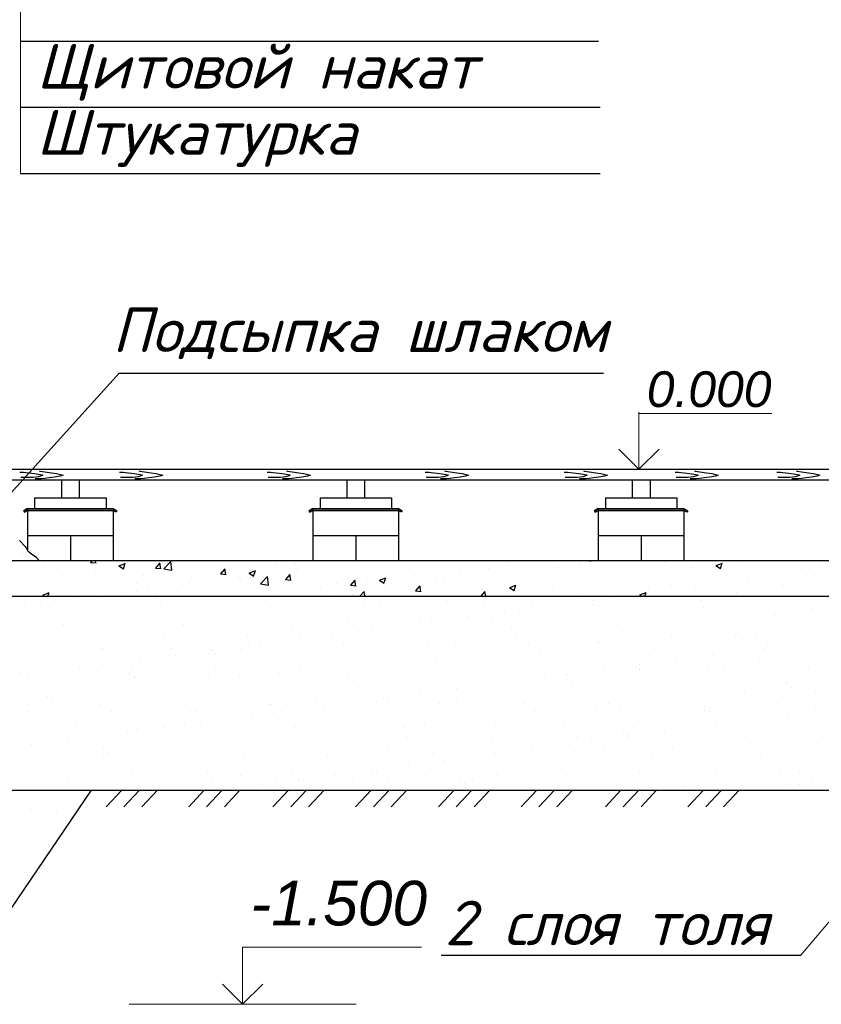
# Model space of a CAD drawing. Header units: millimetres. Extents: x 84778 to 227326, y -44398 to 146312.
# Tile 28 of 67: x 183764 to 188258, y -10601 to -5081. Entities that reach past the tile are written whole.
import ezdxf

# ---------------------------------------------------------------- set-up
doc = ezdxf.new("R2010")
doc.units = ezdxf.units.MM
doc.header["$LTSCALE"] = 10
doc.linetypes.add('DASHED', pattern=[19.05, 12.7, -6.35])
for name, color, linetype, lineweight in [('Основная', 7, 'Continuous', 30), ('основной', 7, 'Continuous', 30), ('Тонкая', 7, 'Continuous', 25)]:
    doc.layers.add(name, color=color, linetype=linetype, lineweight=lineweight)
doc.layers.add('Размерная', color=7, linetype='Continuous')
doc.layers.add('Штриховка', color=7, linetype='DASHED')
doc.styles.add('Isocpeur', font='isocpeui.ttf')
doc.styles.add('STIL 888', font='ARIALI.TTF')

msp = doc.modelspace()

# ---------------------------------------------------------------- hatches: boundary and pattern name
at = {"layer": 'Тонкая', "ltscale": 50}
h = msp.add_hatch(color=256, dxfattribs=at)
h.paths.add_polyline_path([(183808.1, -7821.4), (183808.1, -7833.4), (184288.1, -7833.4), (184304.8, -7841.4), (184309.3, -7833.7), (184288.1, -7821.4)])
h.paths.add_polyline_path([(183808.1, -7833.4), (183808.1, -7821.4), (183786.8, -7833.7), (183791.3, -7841.4)])
h = msp.add_hatch(color=256, dxfattribs=at)
h.paths.add_polyline_path([(185408.1, -7821.4), (185408.1, -7833.4), (185888.1, -7833.4), (185904.8, -7841.4), (185909.3, -7833.7), (185888.1, -7821.4)])
h.paths.add_polyline_path([(185408.1, -7833.4), (185408.1, -7821.4), (185386.8, -7833.7), (185391.3, -7841.4)])
h = msp.add_hatch(color=256, dxfattribs=at)
h.paths.add_polyline_path([(187008.1, -7821.4), (187008.1, -7833.4), (187488.1, -7833.4), (187504.8, -7841.4), (187509.3, -7833.7), (187488.1, -7821.4)])
h.paths.add_polyline_path([(187008.1, -7833.4), (187008.1, -7821.4), (186986.8, -7833.7), (186991.3, -7841.4)])

# ---------------------------------------------------------------- linework, layer by layer
at = {"lineweight": 20}
for p, q in [((183769.4, -2065), (183769.4, -5942.5)), ((188930, -9389.4), (188143.9, -10326.3))]:
    msp.add_line(p, q, dxfattribs=at)
at = {"layer": 'Основная', "ltscale": 50}
for p, q in [((183451.6, -7601.4), (189451.6, -7601.4)), ((183451.6, -8113.1), (188491.6, -8113.7)), ((183451.6, -8313.1), (188491.6, -8313.7))]:
    msp.add_line(p, q, dxfattribs=at)
at = {"layer": 'основной', "ltscale": 50}
for p, q in [((183451.6, -7661.4), (188491.6, -7661.4)), ((183651.6, -9401.4), (189651.6, -9401.4))]:
    msp.add_line(p, q, dxfattribs=at)
at = {"layer": 'основной', "linetype": 'Continuous', "lineweight": 30, "ltscale": 1000}
msp.add_line((183351.6, -10601.4), (184166.6, -9401.4), dxfattribs=at)
at = {"layer": 'основной', "linetype": 'Continuous', "lineweight": 0, "ltscale": 1000}
for p, q in [((184166.6, -9401.4), (183351.6, -10601.4)), ((183451.6, -9401.4), (184166.6, -9401.4))]:
    msp.add_line(p, q, dxfattribs=at)
at = {"layer": 'Размерная', "linetype": 'ByBlock', "lineweight": 20}
for p, q in [((187235.7, -7601.4), (187235.7, -7281.4)), ((187235.7, -7288.3), (187980.9, -7288.3)), ((185013.7, -10601.4), (185013.7, -10281.4)), ((185013.7, -10281.4), (186016.5, -10281.4)), ((184900.5, -10488.3), (185013.7, -10601.4)), ((185126.8, -10488.3), (185013.7, -10601.4))]:
    msp.add_line(p, q, dxfattribs=at)
at = {"layer": 'Размерная', "linetype": 'Continuous', "lineweight": 20}
for p in [(187122.6, -7488.3), (187348.9, -7488.3)]:
    msp.add_line(p, (187235.7, -7601.4), dxfattribs=at)
at = {"layer": 'Тонкая'}
for p, q in [((183769.4, -5200.5), (187008.4, -5200.5)), ((183769.4, -5571.5), (187008.4, -5571.5)), ((183769.4, -5571.5), (187019.1, -5571.5)), ((183769.4, -5942.5), (187019.1, -5942.5)), ((186126.6, -10326.3), (188143.9, -10326.3))]:
    msp.add_line(p, q, dxfattribs=at)
at = {"layer": 'Тонкая', "ltscale": 50}
for p, q in [((183998.1, -7661.4), (183998.1, -7761.4)), ((184098.1, -7661.4), (184098.1, -7761.4)), ((185598.1, -7661.4), (185598.1, -7761.4)), ((185698.1, -7661.4), (185698.1, -7761.4)), ((187198.1, -7661.4), (187198.1, -7761.4)), ((187298.1, -7661.4), (187298.1, -7761.4)), ((183848.1, -7761.4), (184248.1, -7761.4)), ((183848.1, -7761.4), (183848.1, -7821.4)), ((184248.1, -7761.4), (184248.1, -7821.4)), ((185448.1, -7761.4), (185448.1, -7821.4)), ((185448.1, -7761.4), (185848.1, -7761.4)), ((185848.1, -7761.4), (185848.1, -7821.4)), ((187048.1, -7761.4), (187448.1, -7761.4)), ((187048.1, -7761.4), (187048.1, -7821.4)), ((187448.1, -7761.4), (187448.1, -7821.4)), ((183808.1, -7821.4), (183786.8, -7833.7)), ((183786.8, -7833.7), (183808.1, -7821.4)), ((183786.8, -7833.7), (183791.3, -7841.4)), ((183791.3, -7841.4), (183786.8, -7833.7)), ((183791.3, -7841.4), (183808.1, -7833.4)), ((183808.1, -7833.4), (183791.3, -7841.4)), ((183808.1, -7821.4), (184288.1, -7821.4)), ((183808.1, -7821.4), (183808.1, -8054.6)), ((183808.1, -7821.4), (184288.1, -7821.4)), ((183808.1, -7833.4), (184288.1, -7833.4)), ((184288.1, -7833.4), (183808.1, -7833.4)), ((184288.1, -7821.4), (184288.1, -8113.4)), ((184288.1, -7821.4), (184309.3, -7833.7)), ((184288.1, -7821.4), (184309.3, -7833.7)), ((184304.8, -7841.4), (184288.1, -7833.4)), ((184304.8, -7841.4), (184288.1, -7833.4)), ((184309.3, -7833.7), (184304.8, -7841.4)), ((184309.3, -7833.7), (184304.8, -7841.4)), ((185408.1, -7821.4), (185386.8, -7833.7)), ((185386.8, -7833.7), (185408.1, -7821.4)), ((185386.8, -7833.7), (185391.3, -7841.4)), ((185391.3, -7841.4), (185386.8, -7833.7)), ((185391.3, -7841.4), (185408.1, -7833.4)), ((185408.1, -7833.4), (185391.3, -7841.4)), ((185408.1, -7821.4), (185408.1, -8113.4)), ((185408.1, -7821.4), (185888.1, -7821.4)), ((185408.1, -7821.4), (185888.1, -7821.4)), ((185408.1, -7833.4), (185888.1, -7833.4)), ((185888.1, -7833.4), (185408.1, -7833.4)), ((185888.1, -7821.4), (185909.3, -7833.7)), ((185888.1, -7821.4), (185888.1, -8113.4)), ((185888.1, -7821.4), (185909.3, -7833.7)), ((185904.8, -7841.4), (185888.1, -7833.4)), ((185904.8, -7841.4), (185888.1, -7833.4)), ((185909.3, -7833.7), (185904.8, -7841.4)), ((185909.3, -7833.7), (185904.8, -7841.4)), ((186986.8, -7833.7), (187008.1, -7821.4)), ((187008.1, -7821.4), (186986.8, -7833.7)), ((186991.3, -7841.4), (186986.8, -7833.7)), ((186986.8, -7833.7), (186991.3, -7841.4)), ((187008.1, -7833.4), (186991.3, -7841.4)), ((186991.3, -7841.4), (187008.1, -7833.4)), ((187008.1, -7821.4), (187008.1, -8113.4)), ((187008.1, -7821.4), (187488.1, -7821.4)), ((187008.1, -7821.4), (187488.1, -7821.4)), ((187008.1, -7833.4), (187488.1, -7833.4)), ((187488.1, -7833.4), (187008.1, -7833.4)), ((187488.1, -7821.4), (187488.1, -8113.4)), ((187488.1, -7821.4), (187509.3, -7833.7)), ((187488.1, -7821.4), (187509.3, -7833.7)), ((187504.8, -7841.4), (187488.1, -7833.4)), ((187504.8, -7841.4), (187488.1, -7833.4)), ((187509.3, -7833.7), (187504.8, -7841.4)), ((187509.3, -7833.7), (187504.8, -7841.4)), ((183808.1, -7973.4), (184288.1, -7973.4)), ((184048.1, -7973.4), (184048.1, -8113.4)), ((185408.1, -7973.4), (185888.1, -7973.4)), ((185648.1, -7973.4), (185648.1, -8113.4)), ((187008.1, -7973.4), (187488.1, -7973.4)), ((187248.1, -7973.4), (187248.1, -8113.4))]:
    msp.add_line(p, q, dxfattribs=at)
at = {"layer": 'Тонкая', "linetype": 'Continuous', "ltscale": 1000}
for p, q in [((183763, -8000.3), (183794.8, -8034.7)), ((183794.8, -8034.7), (183800.1, -8042.6)), ((183800.1, -8042.6), (183810.7, -8058.5)), ((183810.7, -8058.5), (183831.8, -8077)), ((183831.8, -8077), (183853, -8090.2)), ((183853, -8090.2), (183858.3, -8098.1)), ((183858.3, -8098.1), (183873.1, -8113.1)), ((183794.7, -8333.9), (183794.7, -8333.9)), ((183913.6, -8318.7), (183913.6, -8318.7)), ((184085.5, -8322.5), (184085.5, -8322.5)), ((184206.3, -8319.1), (184206.3, -8319.1)), ((184523.5, -8324), (184523.5, -8324)), ((184605.2, -8314), (184605.2, -8314)), ((184995.1, -8315.9), (184995.1, -8315.9)), ((187097.6, -8320.5), (187097.6, -8320.5)), ((183791.9, -8346.1), (183791.9, -8346.1)), ((183882.3, -8349.3), (183882.3, -8349.3)), ((183961.6, -8338.8), (183961.6, -8338.8)), ((184266.5, -8345.3), (184266.5, -8345.3)), ((184551.5, -8349.7), (184551.5, -8349.7)), ((184741.1, -8344.4), (184741.1, -8344.4)), ((185142.3, -8337.4), (185142.3, -8337.4)), ((185215.7, -8343.5), (185215.7, -8343.5)), ((185690.3, -8342.7), (185690.3, -8342.7)), ((185752.1, -8342.7), (185752.1, -8342.7)), ((185780.2, -8368.4), (185780.2, -8368.4)), ((186164.9, -8341.8), (186164.9, -8341.8)), ((186370.9, -8356.1), (186370.9, -8356.1)), ((186563.5, -8390.9), (186563.5, -8390.9)), ((186639.5, -8341), (186639.5, -8341)), ((186687.4, -8374.6), (186687.4, -8374.6)), ((186894.4, -8347.3), (186894.4, -8347.3)), ((186973.7, -8336.9), (186973.7, -8336.9)), ((186980.7, -8361.4), (186980.7, -8361.4)), ((187008.8, -8387.1), (187008.8, -8387.1)), ((187114.1, -8340.1), (187114.1, -8340.1)), ((187588.7, -8339.2), (187588.7, -8339.2)), ((187599.5, -8374.9), (187599.5, -8374.9)), ((188063.3, -8338.4), (188063.3, -8338.4)), ((188209.4, -8380.1), (188209.4, -8380.1)), ((186011.7, -8438.9), (186011.7, -8438.9)), ((186153.3, -8444.9), (186153.3, -8444.9)), ((186277.2, -8428.6), (186277.2, -8428.6)), ((186410.6, -8433.8), (186410.6, -8433.8)), ((186484.2, -8401.3), (186484.2, -8401.3)), ((186800.4, -8435.6), (186800.4, -8435.6)), ((187212.1, -8420.8), (187212.1, -8420.8)), ((187611, -8415.7), (187611, -8415.7)), ((188000.8, -8417.6), (188000.8, -8417.6)), ((188237.4, -8405.8), (188237.4, -8405.8)), ((184009.8, -8469.9), (184009.8, -8469.9)), ((184065.3, -8457.7), (184065.3, -8457.7)), ((184093.4, -8483.4), (184093.4, -8483.4)), ((184399.7, -8471.7), (184399.7, -8471.7)), ((184684.1, -8471.2), (184684.1, -8471.2)), ((184811.3, -8456.9), (184811.3, -8456.9)), ((185210.2, -8451.8), (185210.2, -8451.8)), ((185294, -8476.4), (185294, -8476.4)), ((185600.1, -8453.7), (185600.1, -8453.7)), ((185743.1, -8498.9), (185743.1, -8498.9)), ((185867, -8482.6), (185867, -8482.6)), ((185912.8, -8489.9), (185912.8, -8489.9)), ((186074, -8455.3), (186074, -8455.3)), ((186522.6, -8495.1), (186522.6, -8495.1)), ((184094, -8538.6), (184094, -8538.6)), ((184568.6, -8537.7), (184568.6, -8537.7)), ((185043.1, -8536.8), (185043.1, -8536.8)), ((185322, -8502.2), (185322, -8502.2)), ((185332.8, -8552.9), (185332.8, -8552.9)), ((185456.7, -8536.6), (185456.7, -8536.6)), ((185517.7, -8536), (185517.7, -8536)), ((185663.7, -8509.3), (185663.7, -8509.3)), ((185992.3, -8535.1), (185992.3, -8535.1)), ((186466.9, -8534.2), (186466.9, -8534.2)), ((186550.7, -8520.9), (186550.7, -8520.9)), ((186941.5, -8533.4), (186941.5, -8533.4)), ((187141.4, -8508.6), (187141.4, -8508.6)), ((187416.1, -8532.5), (187416.1, -8532.5)), ((187751.2, -8513.8), (187751.2, -8513.8)), ((187779.3, -8539.6), (187779.3, -8539.6)), ((187890.7, -8531.7), (187890.7, -8531.7)), ((188216, -8553.5), (188216, -8553.5)), ((184158.2, -8579.5), (184158.2, -8579.5)), ((184226, -8604.9), (184226, -8604.9)), ((184614.8, -8607.7), (184614.8, -8607.7)), ((184632.8, -8578.6), (184632.8, -8578.6)), ((184835.8, -8610.2), (184835.8, -8610.2)), ((184922.6, -8606.9), (184922.6, -8606.9)), ((185004.7, -8609.5), (185004.7, -8609.5)), ((185046.5, -8590.6), (185046.5, -8590.6)), ((185107.4, -8577.8), (185107.4, -8577.8)), ((185253.5, -8563.3), (185253.5, -8563.3)), ((185416.3, -8594.7), (185416.3, -8594.7)), ((185582, -8576.9), (185582, -8576.9)), ((185815.2, -8589.6), (185815.2, -8589.6)), ((186056.6, -8576.1), (186056.6, -8576.1)), ((186205.1, -8591.5), (186205.1, -8591.5)), ((186531.2, -8575.2), (186531.2, -8575.2)), ((186616.7, -8576.7), (186616.7, -8576.7)), ((187005.8, -8574.3), (187005.8, -8574.3)), ((187015.6, -8571.6), (187015.6, -8571.6)), ((187405.4, -8573.4), (187405.4, -8573.4)), ((187480.4, -8573.5), (187480.4, -8573.5)), ((187817.1, -8558.6), (187817.1, -8558.6)), ((187934.7, -8604.9), (187934.7, -8604.9)), ((187955, -8572.6), (187955, -8572.6)), ((188058.6, -8588.6), (188058.6, -8588.6)), ((183804.3, -8627.6), (183804.3, -8627.6)), ((184215.9, -8612.8), (184215.9, -8612.8)), ((184512.4, -8660.9), (184512.4, -8660.9)), ((184636.3, -8644.6), (184636.3, -8644.6)), ((184843.3, -8617.3), (184843.3, -8617.3)), ((184863.9, -8635.9), (184863.9, -8635.9)), ((185454.6, -8623.7), (185454.6, -8623.7)), ((186064.5, -8628.9), (186064.5, -8628.9)), ((186092.5, -8654.6), (186092.5, -8654.6)), ((186683.3, -8642.4), (186683.3, -8642.4)), ((187293.1, -8647.6), (187293.1, -8647.6)), ((187524.5, -8658.9), (187524.5, -8658.9)), ((187648.4, -8642.6), (187648.4, -8642.6)), ((187855.4, -8615.4), (187855.4, -8615.4)), ((187911.9, -8661.1), (187911.9, -8661.1)), ((184102.2, -8714.9), (184102.2, -8714.9)), ((184226.1, -8698.6), (184226.1, -8698.6)), ((184433.1, -8671.3), (184433.1, -8671.3)), ((187114.3, -8712.9), (187114.3, -8712.9)), ((187221.7, -8714.5), (187221.7, -8714.5)), ((187237.2, -8721.7), (187237.2, -8721.7)), ((187238.1, -8696.6), (187238.1, -8696.6)), ((187321.2, -8673.3), (187321.2, -8673.3)), ((187445.2, -8669.4), (187445.2, -8669.4)), ((187620.6, -8709.4), (187620.6, -8709.4)), ((187711.8, -8720.9), (187711.8, -8720.9)), ((188010.4, -8711.2), (188010.4, -8711.2)), ((188186.3, -8720), (188186.3, -8720)), ((183767.9, -8738.7), (183767.9, -8738.7)), ((183815.8, -8752.6), (183815.8, -8752.6)), ((183915, -8727.8), (183915, -8727.8)), ((184019.4, -8763.5), (184019.4, -8763.5)), ((184022.8, -8725.4), (184022.8, -8725.4)), ((184377.7, -8743.9), (184377.7, -8743.9)), ((184389.6, -8726.9), (184389.6, -8726.9)), ((184405.8, -8769.7), (184405.8, -8769.7)), ((184409.3, -8765.4), (184409.3, -8765.4)), ((184820.9, -8750.6), (184820.9, -8750.6)), ((184864.2, -8726), (184864.2, -8726)), ((184996.5, -8757.4), (184996.5, -8757.4)), ((185219.8, -8745.5), (185219.8, -8745.5)), ((185338.8, -8725.2), (185338.8, -8725.2)), ((185606.3, -8762.7), (185606.3, -8762.7)), ((185609.7, -8747.3), (185609.7, -8747.3)), ((185813.4, -8724.3), (185813.4, -8724.3)), ((186021.3, -8732.5), (186021.3, -8732.5)), ((186225.1, -8776.1), (186225.1, -8776.1)), ((186288, -8723.4), (186288, -8723.4)), ((186420.2, -8727.4), (186420.2, -8727.4)), ((186624.7, -8777.4), (186624.7, -8777.4)), ((186704, -8767), (186704, -8767)), ((186762.6, -8722.6), (186762.6, -8722.6)), ((186810, -8729.3), (186810, -8729.3)), ((186827.9, -8750.6), (186827.9, -8750.6)), ((187034.9, -8723.4), (187034.9, -8723.4)), ((185634.4, -8788.4), (185634.4, -8788.4)), ((186214.5, -8831.4), (186214.5, -8831.4)), ((186293.8, -8821), (186293.8, -8821)), ((186417.7, -8804.6), (186417.7, -8804.6)), ((186835, -8781.4), (186835, -8781.4)), ((186863, -8807.1), (186863, -8807.1)), ((187453.8, -8794.8), (187453.8, -8794.8)), ((188063.6, -8800.1), (188063.6, -8800.1)), ((188091.7, -8825.8), (188091.7, -8825.8)), ((183919.6, -8877.7), (183919.6, -8877.7)), ((185804.2, -8885.4), (185804.2, -8885.4)), ((185824.8, -8883.3), (185824.8, -8883.3)), ((185883.6, -8875), (185883.6, -8875)), ((186007.5, -8858.7), (186007.5, -8858.7)), ((186214.7, -8885.1), (186214.7, -8885.1)), ((186626.3, -8870.3), (186626.3, -8870.3)), ((187025.2, -8865.2), (187025.2, -8865.2)), ((187415, -8867.1), (187415, -8867.1)), ((187826.7, -8852.3), (187826.7, -8852.3)), ((188225.6, -8847.2), (188225.6, -8847.2)), ((183813.9, -8921.2), (183813.9, -8921.2)), ((183947.6, -8903.4), (183947.6, -8903.4)), ((184217, -8920.2), (184217, -8920.2)), ((184225.5, -8906.4), (184225.5, -8906.4)), ((184538.4, -8891.2), (184538.4, -8891.2)), ((184624.4, -8901.3), (184624.4, -8901.3)), ((184691.6, -8919.3), (184691.6, -8919.3)), ((185014.3, -8903.2), (185014.3, -8903.2)), ((185148.2, -8896.4), (185148.2, -8896.4)), ((185166.2, -8918.5), (185166.2, -8918.5)), ((185176.3, -8922.1), (185176.3, -8922.1)), ((185394, -8939.4), (185394, -8939.4)), ((185425.9, -8888.4), (185425.9, -8888.4)), ((185473.3, -8929), (185473.3, -8929)), ((185597.2, -8912.7), (185597.2, -8912.7)), ((185640.8, -8917.6), (185640.8, -8917.6)), ((185767, -8909.9), (185767, -8909.9)), ((186115.4, -8916.7), (186115.4, -8916.7)), ((186376.8, -8915.1), (186376.8, -8915.1)), ((186404.9, -8940.9), (186404.9, -8940.9)), ((186590, -8915.9), (186590, -8915.9)), ((186995.6, -8928.6), (186995.6, -8928.6)), ((187064.6, -8915), (187064.6, -8915)), ((187539.2, -8914.1), (187539.2, -8914.1)), ((187605.5, -8933.8), (187605.5, -8933.8)), ((188013.8, -8913.3), (188013.8, -8913.3)), ((183806.7, -8962), (183806.7, -8962)), ((184281.3, -8961.1), (184281.3, -8961.1)), ((184755.9, -8960.3), (184755.9, -8960.3)), ((184983.8, -8993.4), (184983.8, -8993.4)), ((185063.1, -8983), (185063.1, -8983)), ((185187, -8966.7), (185187, -8966.7)), ((185230.5, -8959.4), (185230.5, -8959.4)), ((185705.1, -8958.5), (185705.1, -8958.5)), ((186179.7, -8957.7), (186179.7, -8957.7)), ((186654.3, -8956.8), (186654.3, -8956.8)), ((187128.9, -8956), (187128.9, -8956)), ((187603.5, -8955.1), (187603.5, -8955.1)), ((187633.5, -8959.6), (187633.5, -8959.6)), ((187995.9, -8991.5), (187995.9, -8991.5)), ((188075.2, -8981), (188075.2, -8981)), ((188078.1, -8954.2), (188078.1, -8954.2)), ((188199.1, -8964.7), (188199.1, -8964.7)), ((188224.3, -8947.3), (188224.3, -8947.3)), ((184080.2, -9024.9), (184080.2, -9024.9)), ((184573.6, -9047.4), (184573.6, -9047.4)), ((184652.9, -9037), (184652.9, -9037)), ((184690.1, -9030.2), (184690.1, -9030.2)), ((184776.8, -9020.7), (184776.8, -9020.7)), ((184830.5, -9044.2), (184830.5, -9044.2)), ((185229.4, -9039.1), (185229.4, -9039.1)), ((185308.9, -9043.6), (185308.9, -9043.6)), ((185619.3, -9041), (185619.3, -9041)), ((185918.7, -9048.9), (185918.7, -9048.9)), ((186030.9, -9026.2), (186030.9, -9026.2)), ((186429.8, -9021.1), (186429.8, -9021.1)), ((186819.6, -9022.9), (186819.6, -9022.9)), ((187231.3, -9008.1), (187231.3, -9008.1)), ((187585.7, -9045.5), (187585.7, -9045.5)), ((187630.2, -9003), (187630.2, -9003)), ((187665, -9035), (187665, -9035)), ((187788.9, -9018.7), (187788.9, -9018.7)), ((188020, -9004.9), (188020, -9004.9)), ((184029, -9057.2), (184029, -9057.2)), ((184163.3, -9101.4), (184163.3, -9101.4)), ((184242.7, -9091), (184242.7, -9091)), ((184366.6, -9074.7), (184366.6, -9074.7)), ((184418.9, -9059), (184418.9, -9059)), ((184512.7, -9108.5), (184512.7, -9108.5)), ((184718.1, -9055.9), (184718.1, -9055.9)), ((184987.3, -9107.7), (184987.3, -9107.7)), ((185461.9, -9106.8), (185461.9, -9106.8)), ((185936.5, -9105.9), (185936.5, -9105.9)), ((185946.8, -9074.6), (185946.8, -9074.6)), ((186411, -9105.1), (186411, -9105.1)), ((186537.5, -9062.4), (186537.5, -9062.4)), ((186885.6, -9104.2), (186885.6, -9104.2)), ((187147.3, -9067.6), (187147.3, -9067.6)), ((187175.4, -9093.3), (187175.4, -9093.3)), ((187175.4, -9099.5), (187175.4, -9099.5)), ((187254.8, -9089), (187254.8, -9089)), ((187360.2, -9103.3), (187360.2, -9103.3)), ((187378.7, -9072.7), (187378.7, -9072.7)), ((187766.1, -9081.1), (187766.1, -9081.1)), ((187834.8, -9102.5), (187834.8, -9102.5)), ((183832.4, -9145), (183832.4, -9145)), ((183956.3, -9128.7), (183956.3, -9128.7)), ((184038.1, -9109.4), (184038.1, -9109.4)), ((184231.9, -9163.9), (184231.9, -9163.9)), ((186635.9, -9164), (186635.9, -9164)), ((186765.2, -9153.5), (186765.2, -9153.5)), ((186844.5, -9143), (186844.5, -9143)), ((186968.4, -9126.7), (186968.4, -9126.7)), ((187034.8, -9158.9), (187034.8, -9158.9)), ((187424.6, -9160.7), (187424.6, -9160.7)), ((187836.3, -9145.9), (187836.3, -9145.9)), ((188235.2, -9140.8), (188235.2, -9140.8)), ((183823.5, -9214.9), (183823.5, -9214.9)), ((184235.1, -9200.1), (184235.1, -9200.1)), ((184260, -9189.7), (184260, -9189.7)), ((184634, -9195), (184634, -9195)), ((184850.7, -9177.4), (184850.7, -9177.4)), ((185023.9, -9196.8), (185023.9, -9196.8)), ((185435.5, -9182), (185435.5, -9182)), ((185460.6, -9182.6), (185460.6, -9182.6)), ((185488.6, -9208.4), (185488.6, -9208.4)), ((185834.4, -9176.9), (185834.4, -9176.9)), ((186079.4, -9196.1), (186079.4, -9196.1)), ((186224.3, -9178.8), (186224.3, -9178.8)), ((186355, -9207.5), (186355, -9207.5)), ((186434.3, -9197), (186434.3, -9197)), ((186558.2, -9180.7), (186558.2, -9180.7)), ((186689.2, -9201.4), (186689.2, -9201.4)), ((187308, -9214.8), (187308, -9214.8)), ((185944.8, -9261.5), (185944.8, -9261.5)), ((186024.1, -9251.1), (186024.1, -9251.1)), ((186148, -9234.7), (186148, -9234.7)), ((186717.3, -9227.1), (186717.3, -9227.1)), ((187917.8, -9220.1), (187917.8, -9220.1)), ((187945.9, -9245.8), (187945.9, -9245.8)), ((183773.8, -9297.7), (183773.8, -9297.7)), ((183801.9, -9323.4), (183801.9, -9323.4)), ((183865.5, -9302.7), (183865.5, -9302.7)), ((184340.1, -9301.8), (184340.1, -9301.8)), ((184392.6, -9311.2), (184392.6, -9311.2)), ((184814.7, -9300.9), (184814.7, -9300.9)), ((185002.4, -9316.4), (185002.4, -9316.4)), ((185289.3, -9300.1), (185289.3, -9300.1)), ((185534.5, -9315.5), (185534.5, -9315.5)), ((185613.9, -9305.1), (185613.9, -9305.1)), ((185737.8, -9288.7), (185737.8, -9288.7)), ((185763.9, -9299.2), (185763.9, -9299.2)), ((186040.5, -9319.8), (186040.5, -9319.8)), ((186238.5, -9298.4), (186238.5, -9298.4)), ((186439.4, -9314.7), (186439.4, -9314.7)), ((186713.1, -9297.5), (186713.1, -9297.5)), ((186829.2, -9316.6), (186829.2, -9316.6)), ((187187.7, -9296.6), (187187.7, -9296.6)), ((187240.9, -9301.8), (187240.9, -9301.8)), ((187639.8, -9296.7), (187639.8, -9296.7)), ((187662.3, -9295.8), (187662.3, -9295.8)), ((188029.6, -9298.5), (188029.6, -9298.5)), ((188136.9, -9294.9), (188136.9, -9294.9)), ((183929.8, -9343.6), (183929.8, -9343.6)), ((184038.6, -9350.8), (184038.6, -9350.8)), ((184404.4, -9342.8), (184404.4, -9342.8)), ((184428.5, -9352.7), (184428.5, -9352.7)), ((184840.1, -9337.9), (184840.1, -9337.9)), ((184879, -9341.9), (184879, -9341.9)), ((185030.5, -9342.1), (185030.5, -9342.1)), ((185124.3, -9369.5), (185124.3, -9369.5)), ((185203.6, -9359.1), (185203.6, -9359.1)), ((185239, -9332.8), (185239, -9332.8)), ((185327.5, -9342.8), (185327.5, -9342.8)), ((185353.6, -9341), (185353.6, -9341)), ((185621.2, -9329.9), (185621.2, -9329.9)), ((185628.9, -9334.6), (185628.9, -9334.6)), ((185828.2, -9340.2), (185828.2, -9340.2)), ((186231, -9335.1), (186231, -9335.1)), ((186259.1, -9360.8), (186259.1, -9360.8)), ((186302.8, -9339.3), (186302.8, -9339.3)), ((186777.4, -9338.4), (186777.4, -9338.4)), ((186849.9, -9348.6), (186849.9, -9348.6)), ((187252, -9337.6), (187252, -9337.6)), ((187459.7, -9353.8), (187459.7, -9353.8)), ((187487.8, -9379.6), (187487.8, -9379.6)), ((187726.6, -9336.7), (187726.6, -9336.7)), ((188078.5, -9367.3), (188078.5, -9367.3)), ((188136.4, -9367.5), (188136.4, -9367.5)), ((188201.2, -9335.9), (188201.2, -9335.9)), ((188215.7, -9357.1), (188215.7, -9357.1)), ((184917.3, -9396.8), (184917.3, -9396.8))]:
    msp.add_line(p, q, dxfattribs=at)
at = {"layer": 'Тонкая', "linetype": 'DASHED', "ltscale": 1000}
for p, q in [((184162.6, -8124.4), (184172, -8113.2)), ((184191.9, -8127.9), (184189.2, -8113.2)), ((186956.4, -8113.5), (186962.8, -8117.9)), ((186962.8, -8117.8), (186964.2, -8113.5)), ((183901.8, -8145.2), (183901.8, -8145.2)), ((183975.9, -8158.5), (183975.9, -8158.5)), ((184162, -8124.3), (184192.4, -8126.9)), ((184168.3, -8133.1), (184168.3, -8133.1)), ((184320.6, -8142.6), (184345.8, -8159.7)), ((184320.9, -8142.8), (184356.4, -8129.1)), ((184345.8, -8159.6), (184356.1, -8128.9)), ((184526.4, -8156.2), (184556.8, -8158.8)), ((184526.9, -8156.2), (184551.4, -8127)), ((184556.3, -8159.7), (184550.4, -8127.9)), ((184571.9, -8160), (184611.4, -8118.8)), ((184571.9, -8160.2), (184617, -8167.2)), ((184594.1, -8122.5), (184594.1, -8122.5)), ((184617.1, -8166.9), (184611.5, -8118.7)), ((184891.3, -8188.1), (184915.8, -8158.9)), ((184920.6, -8191.6), (184914.8, -8159.8)), ((184940.8, -8169.8), (184940.8, -8169.8)), ((185050.9, -8183.5), (185086.5, -8169.8)), ((185075.8, -8200.3), (185086.1, -8169.6)), ((185201.6, -8134), (185201.6, -8134)), ((185308.3, -8132.3), (185308.3, -8132.3)), ((185315.5, -8164.9), (185315.5, -8164.9)), ((185636.3, -8122.7), (185636.3, -8122.7)), ((186233.3, -8164.2), (186233.3, -8164.2)), ((186391.1, -8157.5), (186391.1, -8157.5)), ((186497.1, -8126.2), (186497.1, -8126.2)), ((186783.4, -8154.4), (186783.4, -8154.4)), ((186910.6, -8137.7), (186910.6, -8137.7)), ((187378.1, -8121.3), (187378.1, -8121.3)), ((187533.1, -8153.1), (187533.1, -8153.1)), ((187649.3, -8132.8), (187649.3, -8132.8)), ((187667.6, -8141.5), (187692.9, -8158.5)), ((187668, -8141.7), (187703.5, -8128)), ((187692.8, -8158.5), (187703.1, -8127.8)), ((187789.7, -8120.6), (187789.7, -8120.6)), ((187920.5, -8144.3), (187920.5, -8144.3)), ((188057.8, -8169.4), (188057.8, -8169.4)), ((188147.7, -8155.5), (188147.7, -8155.5)), ((188191.7, -8155.7), (188191.7, -8155.7)), ((188250.2, -8144.1), (188250.2, -8144.1)), ((183848.7, -8175.2), (183848.7, -8175.2)), ((183915.8, -8173.8), (183915.8, -8173.8)), ((184001.5, -8224.2), (184001.5, -8224.2)), ((184186.9, -8185.3), (184186.9, -8185.3)), ((184297.8, -8173.3), (184297.8, -8173.3)), ((184458.1, -8196.8), (184458.1, -8196.8)), ((184676.9, -8207.9), (184676.9, -8207.9)), ((184729.3, -8208.2), (184729.3, -8208.2)), ((184890.8, -8188), (184921.1, -8190.7)), ((184995.9, -8207), (184995.9, -8207)), ((185000.5, -8219.7), (185000.5, -8219.7)), ((185012, -8183.2), (185012, -8183.2)), ((185050.6, -8183.3), (185075.9, -8200.3)), ((185114, -8244.1), (185153.6, -8202.9)), ((185123.1, -8190.2), (185123.1, -8190.2)), ((185159.2, -8251), (185153.6, -8202.8)), ((185255.1, -8219.9), (185285.5, -8222.6)), ((185255.7, -8220), (185280.2, -8190.8)), ((185285, -8223.5), (185279.1, -8191.7)), ((185620, -8251.9), (185644.5, -8222.7)), ((185649.4, -8255.4), (185643.5, -8223.5)), ((185780.7, -8224), (185805.9, -8241)), ((185781, -8224.2), (185816.6, -8210.5)), ((185805.9, -8241), (185816.2, -8210.3)), ((185976.7, -8196.8), (185976.7, -8196.8)), ((186094.8, -8208.4), (186094.8, -8208.4)), ((186270.2, -8222), (186270.2, -8222)), ((186462.6, -8196.6), (186462.6, -8196.6)), ((187272.2, -8188.9), (187272.2, -8188.9)), ((187851.4, -8206.4), (187851.4, -8206.4)), ((187930.6, -8186.1), (187930.6, -8186.1)), ((184159.5, -8276.2), (184159.5, -8276.2)), ((184420.3, -8240.4), (184420.3, -8240.4)), ((184482.7, -8274.5), (184482.7, -8274.5)), ((184675.1, -8249.2), (184675.1, -8249.2)), ((184715.8, -8234), (184715.8, -8234)), ((185114, -8244.3), (185159.2, -8251.3)), ((185271.7, -8231.1), (185271.7, -8231.1)), ((185452, -8270.6), (185452, -8270.6)), ((185542.8, -8242.6), (185542.8, -8242.6)), ((185619.5, -8251.8), (185649.9, -8254.5)), ((185715.9, -8232.5), (185715.9, -8232.5)), ((185798.6, -8259.2), (185798.6, -8259.2)), ((185814, -8254), (185814, -8254)), ((185984.4, -8283.7), (186008.9, -8254.6)), ((186013.7, -8287.3), (186007.9, -8255.4)), ((186085.2, -8265.5), (186085.2, -8265.5)), ((186143.1, -8238.7), (186143.1, -8238.7)), ((186356.4, -8277), (186356.4, -8277)), ((186510.7, -8264.7), (186536, -8281.7)), ((186511.1, -8264.8), (186546.6, -8251.2)), ((186535.9, -8281.6), (186546.2, -8250.9)), ((186751.8, -8259.5), (186751.8, -8259.5)), ((187008.4, -8227), (187008.4, -8227)), ((187290.2, -8270.4), (187290.2, -8270.4)), ((187417.4, -8253.7), (187417.4, -8253.7)), ((187555.1, -8257.2), (187555.1, -8257.2)), ((187609.8, -8228.4), (187609.8, -8228.4)), ((188047.3, -8251.6), (188047.3, -8251.6)), ((183893.7, -8306.5), (183903.6, -8313.1)), ((183894, -8306.6), (183929.6, -8293)), ((183922.4, -8313.1), (183929.2, -8292.7)), ((184355.5, -8291.3), (184355.5, -8291.3)), ((184419.5, -8284.9), (184419.5, -8284.9)), ((185195.4, -8303.1), (185195.4, -8303.1)), ((185502.3, -8310.1), (185502.3, -8310.1)), ((185629.8, -8306.3), (185629.8, -8306.3)), ((185670.4, -8313.3), (185695.8, -8287)), ((185698.9, -8313.3), (185695.8, -8286.9)), ((185822.2, -8280.9), (185822.2, -8280.9)), ((185983.9, -8283.7), (186014.2, -8286.3)), ((186350.6, -8313.4), (186373.3, -8286.4)), ((186377.1, -8313.4), (186372.2, -8287.3)), ((186491, -8295.3), (186491, -8295.3)), ((186627.6, -8288.4), (186627.6, -8288.4)), ((186898.8, -8299.9), (186898.8, -8299.9)), ((186969.4, -8312.7), (186969.4, -8312.7)), ((187169.9, -8311.3), (187169.9, -8311.3)), ((187240.8, -8305.4), (187252.9, -8313.5)), ((187241.1, -8305.5), (187276.7, -8291.9)), ((187258.9, -8308.1), (187258.9, -8308.1)), ((187269, -8313.5), (187276.3, -8291.6)), ((187783.5, -8289.7), (187783.5, -8289.7))]:
    msp.add_line(p, q, dxfattribs=at)
at = {"layer": 'Тонкая', "linetype": 'ByBlock', "lineweight": 0, "ltscale": 1000}
msp.add_line((184377.1, -10601.4), (185650.3, -10601.4), dxfattribs=at)
at = {"layer": 'Тонкая', "ltscale": 1000}
msp.add_lwpolyline([(183571.8, -7889.7), (184322, -7062.8), (187037.5, -7062.8)], dxfattribs=at)
at = {"layer": 'Штриховка', "linetype": 'Continuous', "ltscale": 1000}
for p, q in [((183765.4, -7617.6), (183770.3, -7617.1)), ((183770.3, -7617.1), (183786, -7618)), ((183786, -7618), (183798.8, -7619.5)), ((183873.4, -7611.2), (183878.8, -7611.7)), ((183878.8, -7611.7), (183904.4, -7616.1)), ((183904.4, -7616.1), (183942.2, -7621.5)), ((184324.3, -7617.6), (184329.2, -7617.1)), ((184329.2, -7617.1), (184344.9, -7618)), ((184344.9, -7618), (184357.7, -7619.5)), ((184432.3, -7611.2), (184437.7, -7611.7)), ((184437.7, -7611.7), (184463.3, -7616.1)), ((184463.3, -7616.1), (184501.1, -7621.5)), ((185152.2, -7617.6), (185157.1, -7617.1)), ((185157.1, -7617.1), (185172.9, -7618)), ((185172.9, -7618), (185185.6, -7619.5)), ((185260.3, -7611.2), (185265.7, -7611.7)), ((185265.7, -7611.7), (185291.2, -7616.1)), ((185291.2, -7616.1), (185329, -7621.5)), ((186038.3, -7617.6), (186043.3, -7617.1)), ((186043.3, -7617.1), (186059, -7618)), ((186059, -7618), (186071.7, -7619.5)), ((186146.4, -7611.2), (186151.8, -7611.7)), ((186151.8, -7611.7), (186177.3, -7616.1)), ((186177.3, -7616.1), (186215.2, -7621.5)), ((186816.9, -7617.6), (186821.9, -7617.1)), ((186821.9, -7617.1), (186837.6, -7618)), ((186837.6, -7618), (186850.3, -7619.5)), ((186925, -7611.2), (186930.4, -7611.7)), ((186930.4, -7611.7), (186955.9, -7616.1)), ((186955.9, -7616.1), (186993.8, -7621.5)), ((187438.4, -7617.6), (187443.3, -7617.1)), ((187443.3, -7617.1), (187459, -7618)), ((187459, -7618), (187471.8, -7619.5)), ((187546.5, -7611.2), (187551.9, -7611.7)), ((187551.9, -7611.7), (187577.4, -7616.1)), ((187577.4, -7616.1), (187615.2, -7621.5)), ((188008.7, -7617.6), (188013.6, -7617.1)), ((188013.6, -7617.1), (188029.3, -7618)), ((188029.3, -7618), (188042.1, -7619.5)), ((188116.8, -7611.2), (188122.2, -7611.7)), ((188122.2, -7611.7), (188147.7, -7616.1)), ((188147.7, -7616.1), (188185.5, -7621.5)), ((183790.4, -7647.5), (183770.8, -7648.5)), ((183812.5, -7648), (183790.4, -7647.5)), ((183798.8, -7619.5), (183815.5, -7622)), ((183839.1, -7647.5), (183812.5, -7648)), ((183815.5, -7622), (183832.2, -7623.9)), ((183832.2, -7623.9), (183859.2, -7626.4)), ((183869, -7644.1), (183839.1, -7647.5)), ((183865.6, -7655.3), (183850.3, -7655.3)), ((183859.2, -7626.4), (183892.6, -7633.3)), ((183884.2, -7654.4), (183865.6, -7655.3)), ((183892.1, -7636.7), (183869, -7644.1)), ((183904.4, -7652.4), (183884.2, -7654.4)), ((183892.6, -7633.3), (183892.1, -7636.7)), ((183929.4, -7649), (183904.4, -7652.4)), ((183959.9, -7645.5), (183929.4, -7649)), ((183942.2, -7621.5), (183971.2, -7624.9)), ((183991.3, -7640.1), (183959.9, -7645.5)), ((183971.2, -7624.9), (183999.7, -7631.8)), ((184007.5, -7634.2), (183991.3, -7640.1)), ((183999.7, -7631.8), (184007.5, -7634.2)), ((184349.3, -7647.5), (184329.7, -7648.5)), ((184371.4, -7648), (184349.3, -7647.5)), ((184357.7, -7619.5), (184374.4, -7622)), ((184397.9, -7647.5), (184371.4, -7648)), ((184374.4, -7622), (184391.1, -7623.9)), ((184391.1, -7623.9), (184418.1, -7626.4)), ((184427.9, -7644.1), (184397.9, -7647.5)), ((184424.5, -7655.3), (184409.2, -7655.3)), ((184418.1, -7626.4), (184451.5, -7633.3)), ((184443.1, -7654.4), (184424.5, -7655.3)), ((184451, -7636.7), (184427.9, -7644.1)), ((184463.3, -7652.4), (184443.1, -7654.4)), ((184451.5, -7633.3), (184451, -7636.7)), ((184488.3, -7649), (184463.3, -7652.4)), ((184518.8, -7645.5), (184488.3, -7649)), ((184501.1, -7621.5), (184530, -7624.9)), ((184550.2, -7640.1), (184518.8, -7645.5)), ((184530, -7624.9), (184558.5, -7631.8)), ((184566.4, -7634.2), (184550.2, -7640.1)), ((184558.5, -7631.8), (184566.4, -7634.2)), ((185177.3, -7647.5), (185157.6, -7648.5)), ((185199.4, -7648), (185177.3, -7647.5)), ((185185.6, -7619.5), (185202.3, -7622)), ((185225.9, -7647.5), (185199.4, -7648)), ((185202.3, -7622), (185219, -7623.9)), ((185219, -7623.9), (185246, -7626.4)), ((185255.9, -7644.1), (185225.9, -7647.5)), ((185252.4, -7655.3), (185237.2, -7655.3)), ((185246, -7626.4), (185279.4, -7633.3)), ((185271.1, -7654.4), (185252.4, -7655.3)), ((185279, -7636.7), (185255.9, -7644.1)), ((185291.2, -7652.4), (185271.1, -7654.4)), ((185279.4, -7633.3), (185279, -7636.7)), ((185316.3, -7649), (185291.2, -7652.4)), ((185346.7, -7645.5), (185316.3, -7649)), ((185329, -7621.5), (185358, -7624.9)), ((185378.2, -7640.1), (185346.7, -7645.5)), ((185358, -7624.9), (185386.5, -7631.8)), ((185394.4, -7634.2), (185378.2, -7640.1)), ((185386.5, -7631.8), (185394.4, -7634.2)), ((186063.4, -7647.5), (186043.7, -7648.5)), ((186085.5, -7648), (186063.4, -7647.5)), ((186071.7, -7619.5), (186088.4, -7622)), ((186112, -7647.5), (186085.5, -7648)), ((186088.4, -7622), (186105.1, -7623.9)), ((186105.1, -7623.9), (186132.2, -7626.4)), ((186142, -7644.1), (186112, -7647.5)), ((186138.5, -7655.3), (186123.3, -7655.3)), ((186132.2, -7626.4), (186165.6, -7633.3)), ((186157.2, -7654.4), (186138.5, -7655.3)), ((186165.1, -7636.7), (186142, -7644.1)), ((186177.3, -7652.4), (186157.2, -7654.4)), ((186165.6, -7633.3), (186165.1, -7636.7)), ((186202.4, -7649), (186177.3, -7652.4)), ((186232.8, -7645.5), (186202.4, -7649)), ((186215.2, -7621.5), (186244.1, -7624.9)), ((186264.3, -7640.1), (186232.8, -7645.5)), ((186244.1, -7624.9), (186272.6, -7631.8)), ((186280.5, -7634.2), (186264.3, -7640.1)), ((186272.6, -7631.8), (186280.5, -7634.2)), ((186842, -7647.5), (186822.4, -7648.5)), ((186864.1, -7648), (186842, -7647.5)), ((186850.3, -7619.5), (186867, -7622)), ((186890.6, -7647.5), (186864.1, -7648)), ((186867, -7622), (186883.7, -7623.9)), ((186883.7, -7623.9), (186910.8, -7626.4)), ((186920.6, -7644.1), (186890.6, -7647.5)), ((186917.1, -7655.3), (186901.9, -7655.3)), ((186910.8, -7626.4), (186944.2, -7633.3)), ((186935.8, -7654.4), (186917.1, -7655.3)), ((186943.7, -7636.7), (186920.6, -7644.1)), ((186955.9, -7652.4), (186935.8, -7654.4)), ((186944.2, -7633.3), (186943.7, -7636.7)), ((186981, -7649), (186955.9, -7652.4)), ((187011.4, -7645.5), (186981, -7649)), ((186993.8, -7621.5), (187022.7, -7624.9)), ((187042.9, -7640.1), (187011.4, -7645.5)), ((187022.7, -7624.9), (187051.2, -7631.8)), ((187059.1, -7634.2), (187042.9, -7640.1)), ((187051.2, -7631.8), (187059.1, -7634.2)), ((187463.4, -7647.5), (187443.8, -7648.5)), ((187485.6, -7648), (187463.4, -7647.5)), ((187471.8, -7619.5), (187488.5, -7622)), ((187512.1, -7647.5), (187485.6, -7648)), ((187488.5, -7622), (187505.2, -7623.9)), ((187505.2, -7623.9), (187532.2, -7626.4)), ((187542, -7644.1), (187512.1, -7647.5)), ((187538.6, -7655.3), (187523.4, -7655.3)), ((187532.2, -7626.4), (187565.6, -7633.3)), ((187557.3, -7654.4), (187538.6, -7655.3)), ((187565.1, -7636.7), (187542, -7644.1)), ((187577.4, -7652.4), (187557.3, -7654.4)), ((187565.6, -7633.3), (187565.1, -7636.7)), ((187602.4, -7649), (187577.4, -7652.4)), ((187632.9, -7645.5), (187602.4, -7649)), ((187615.2, -7621.5), (187644.2, -7624.9)), ((187664.3, -7640.1), (187632.9, -7645.5)), ((187644.2, -7624.9), (187672.7, -7631.8)), ((187680.5, -7634.2), (187664.3, -7640.1)), ((187672.7, -7631.8), (187680.5, -7634.2)), ((188033.7, -7647.5), (188014.1, -7648.5)), ((188055.8, -7648), (188033.7, -7647.5)), ((188042.1, -7619.5), (188058.8, -7622)), ((188082.4, -7647.5), (188055.8, -7648)), ((188058.8, -7622), (188075.5, -7623.9)), ((188075.5, -7623.9), (188102.5, -7626.4)), ((188112.3, -7644.1), (188082.4, -7647.5)), ((188108.9, -7655.3), (188093.7, -7655.3)), ((188102.5, -7626.4), (188135.9, -7633.3)), ((188127.6, -7654.4), (188108.9, -7655.3)), ((188135.4, -7636.7), (188112.3, -7644.1)), ((188147.7, -7652.4), (188127.6, -7654.4)), ((188135.9, -7633.3), (188135.4, -7636.7)), ((188172.7, -7649), (188147.7, -7652.4)), ((188203.2, -7645.5), (188172.7, -7649)), ((188185.5, -7621.5), (188214.5, -7624.9)), ((188234.6, -7640.1), (188203.2, -7645.5)), ((188214.5, -7624.9), (188243, -7631.8)), ((188250.8, -7634.2), (188234.6, -7640.1)), ((188243, -7631.8), (188250.8, -7634.2)), ((183778.3, -8073.6), (183778.3, -8073.6)), ((183780.1, -8080.6), (183780.1, -8080.6)), ((183795.2, -8092.8), (183795.2, -8092.8)), ((183798.2, -8077.4), (183798.2, -8077.4)), ((183804.7, -8070.1), (183804.7, -8070.1))]:
    msp.add_line(p, q, dxfattribs=at)
at = {"layer": 'Штриховка'}
for p, q in [((184335.9, -9401.4), (184242.9, -9499.1)), ((184435.9, -9401.4), (184342.9, -9499.1)), ((184535.9, -9401.4), (184442.9, -9499.1)), ((184799.2, -9401.4), (184706.2, -9499.1)), ((184799.2, -9401.4), (184706.2, -9499.1)), ((184899.2, -9401.4), (184806.2, -9499.1)), ((184899.2, -9401.4), (184806.2, -9499.1)), ((184999.2, -9401.4), (184906.2, -9499.1)), ((184999.2, -9401.4), (184906.2, -9499.1)), ((185271.7, -9401.4), (185178.7, -9499.1)), ((185371.7, -9401.4), (185278.7, -9499.1)), ((185471.7, -9401.4), (185378.7, -9499.1)), ((185735.1, -9401.4), (185642.1, -9499.1)), ((185835.1, -9401.4), (185742.1, -9499.1)), ((185935.1, -9401.4), (185842.1, -9499.1)), ((186199.1, -9401.4), (186106.2, -9499.1)), ((186299.1, -9401.4), (186206.2, -9499.1)), ((186399.1, -9401.4), (186306.2, -9499.1)), ((186662.5, -9401.4), (186569.5, -9499.1)), ((186662.5, -9401.4), (186569.5, -9499.1)), ((186762.5, -9401.4), (186669.5, -9499.1)), ((186762.5, -9401.4), (186669.5, -9499.1)), ((186862.5, -9401.4), (186769.5, -9499.1)), ((186862.5, -9401.4), (186769.5, -9499.1)), ((187135, -9401.4), (187042, -9499.1)), ((187235, -9401.4), (187142, -9499.1)), ((187335, -9401.4), (187242, -9499.1)), ((187598.3, -9401.4), (187505.3, -9499.1)), ((187698.3, -9401.4), (187605.3, -9499.1)), ((187798.3, -9401.4), (187705.3, -9499.1))]:
    msp.add_line(p, q, dxfattribs=at)
at = {"layer": 'Штриховка', "linetype": 'Continuous', "lineweight": 0, "ltscale": 1000}
for p, q in [((183934.5, -9444.9), (183934.5, -9444.9)), ((183833.1, -9508.5), (183833.1, -9508.5)), ((183893.6, -9531.5), (183893.6, -9531.5)), ((183973, -9521.1), (183973, -9521.1)), ((183842.7, -9802.2), (183842.7, -9802.2)), ((183788.7, -9864.9), (183788.7, -9864.9)), ((183809.6, -9873.5), (183809.6, -9873.5))]:
    msp.add_line(p, q, dxfattribs=at)

# ---------------------------------------------------------------- texts
at = {"layer": 'Размерная', "linetype": 'ByBlock', "ltscale": 50, "style": 'STIL 888'}
for s, height, p in [('0.000', 200, (187279.9, -7252.4)), ('-1.500', 250, (185057.9, -10159))]:
    msp.add_text(s, height=height, dxfattribs=at).set_placement(p)
at = {"layer": 'Тонкая', "style": 'Isocpeur'}
for s, p in [('Щитовой накат', (183858.1, -5467)), ('Штукатурка', (183858.1, -5838)), ('Подсыпка шлаком', (184282.5, -6944.5)), ('2 слоя толя', (186147.1, -10270.1))]:
    msp.add_text(s, height=250, dxfattribs=at).set_placement(p)

doc.saveas('drawing.dxf')
